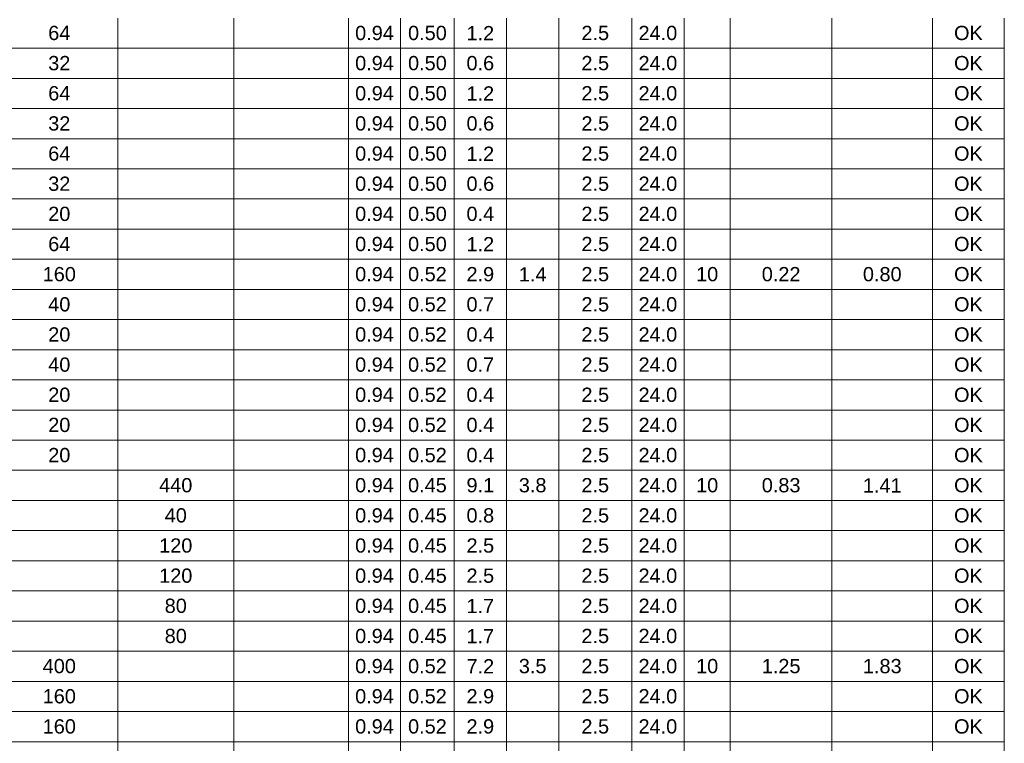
# Model space of a CAD drawing. Header units: feet. Extents: x -18 to 1038, y -110 to 48.
# Tile 124 of 199: x 798.78 to 806.39, y -62.37 to -56.79. Entities that reach past the tile are written whole.
import ezdxf

# ---------------------------------------------------------------- set-up
doc = ezdxf.new("R2010")
doc.units = ezdxf.units.FT
doc.header["$MEASUREMENT"] = 0
doc.layers.add('DI-Tabelas', color=7, linetype='Continuous', lineweight=5)
doc.styles.add('Arial', font='arial.ttf')

msp = doc.modelspace()

# ---------------------------------------------------------------- linework, layer by layer
at = {"layer": 'DI-Tabelas'}
for p, q in [((799.5417, -56.7745), (799.5417, -57.0071)), ((800.4364, -56.7745), (800.4364, -57.0071)), ((801.3215, -56.7745), (801.3215, -57.0071)), ((801.7254, -56.7745), (801.7254, -57.0071)), ((802.1386, -56.7745), (802.1386, -57.0071)), ((802.5425, -56.7745), (802.5425, -57.0071)), ((802.9463, -56.7745), (802.9463, -57.0071)), ((803.5095, -56.7745), (803.5095, -57.0071)), ((803.9134, -56.7745), (803.9134, -57.0071)), ((804.2701, -56.7745), (804.2701, -57.0071)), ((805.0556, -56.7745), (805.0556, -57.0071)), ((805.8318, -56.7745), (805.8318, -57.0071)), ((806.386, -56.7745), (806.386, -57.0071)), ((799.5417, -57.0071), (798.6378, -57.0071)), ((800.4364, -57.0071), (799.5417, -57.0071)), ((799.5417, -57.0071), (799.5417, -57.2397)), ((801.3215, -57.0071), (800.4364, -57.0071)), ((800.4364, -57.0071), (800.4364, -57.2397)), ((801.7254, -57.0071), (801.3215, -57.0071)), ((801.3215, -57.0071), (801.3215, -57.2397)), ((802.1386, -57.0071), (801.7254, -57.0071)), ((801.7254, -57.0071), (801.7254, -57.2397)), ((802.5425, -57.0071), (802.1386, -57.0071)), ((802.1386, -57.0071), (802.1386, -57.2397)), ((802.9463, -57.0071), (802.5425, -57.0071)), ((802.5425, -57.0071), (802.5425, -57.2397)), ((803.5095, -57.0071), (802.9463, -57.0071)), ((802.9463, -57.0071), (802.9463, -57.2397)), ((803.9134, -57.0071), (803.5095, -57.0071)), ((803.5095, -57.0071), (803.5095, -57.2397)), ((804.2701, -57.0071), (803.9134, -57.0071)), ((803.9134, -57.0071), (803.9134, -57.2397)), ((805.0556, -57.0071), (804.2701, -57.0071)), ((804.2701, -57.0071), (804.2701, -57.2397)), ((805.8318, -57.0071), (805.0556, -57.0071)), ((805.0556, -57.0071), (805.0556, -57.2397)), ((806.386, -57.0071), (805.8318, -57.0071)), ((805.8318, -57.0071), (805.8318, -57.2397)), ((806.386, -57.0071), (806.386, -57.2397)), ((799.5417, -57.2397), (798.6378, -57.2397)), ((800.4364, -57.2397), (799.5417, -57.2397)), ((799.5417, -57.2397), (799.5417, -57.4723)), ((801.3215, -57.2397), (800.4364, -57.2397)), ((800.4364, -57.2397), (800.4364, -57.4723)), ((801.7254, -57.2397), (801.3215, -57.2397)), ((801.3215, -57.2397), (801.3215, -57.4723)), ((802.1386, -57.2397), (801.7254, -57.2397)), ((801.7254, -57.2397), (801.7254, -57.4723)), ((802.5425, -57.2397), (802.1386, -57.2397)), ((802.1386, -57.2397), (802.1386, -57.4723)), ((802.9463, -57.2397), (802.5425, -57.2397)), ((802.5425, -57.2397), (802.5425, -57.4723)), ((803.5095, -57.2397), (802.9463, -57.2397)), ((802.9463, -57.2397), (802.9463, -57.4723)), ((803.9134, -57.2397), (803.5095, -57.2397)), ((803.5095, -57.2397), (803.5095, -57.4723)), ((804.2701, -57.2397), (803.9134, -57.2397)), ((803.9134, -57.2397), (803.9134, -57.4723)), ((805.0556, -57.2397), (804.2701, -57.2397)), ((804.2701, -57.2397), (804.2701, -57.4723)), ((805.8318, -57.2397), (805.0556, -57.2397)), ((805.0556, -57.2397), (805.0556, -57.4723)), ((806.386, -57.2397), (805.8318, -57.2397)), ((805.8318, -57.2397), (805.8318, -57.4723)), ((806.386, -57.2397), (806.386, -57.4723)), ((799.5417, -57.4723), (798.6378, -57.4723)), ((800.4364, -57.4723), (799.5417, -57.4723)), ((799.5417, -57.4723), (799.5417, -57.7049)), ((801.3215, -57.4723), (800.4364, -57.4723)), ((800.4364, -57.4723), (800.4364, -57.7049)), ((801.7254, -57.4723), (801.3215, -57.4723)), ((801.3215, -57.4723), (801.3215, -57.7049)), ((802.1386, -57.4723), (801.7254, -57.4723)), ((801.7254, -57.4723), (801.7254, -57.7049)), ((802.5425, -57.4723), (802.1386, -57.4723)), ((802.1386, -57.4723), (802.1386, -57.7049)), ((802.9463, -57.4723), (802.5425, -57.4723)), ((802.5425, -57.4723), (802.5425, -57.7049)), ((803.5095, -57.4723), (802.9463, -57.4723)), ((802.9463, -57.4723), (802.9463, -57.7049)), ((803.9134, -57.4723), (803.5095, -57.4723)), ((803.5095, -57.4723), (803.5095, -57.7049)), ((804.2701, -57.4723), (803.9134, -57.4723)), ((803.9134, -57.4723), (803.9134, -57.7049)), ((805.0556, -57.4723), (804.2701, -57.4723)), ((804.2701, -57.4723), (804.2701, -57.7049)), ((805.8318, -57.4723), (805.0556, -57.4723)), ((805.0556, -57.4723), (805.0556, -57.7049)), ((806.386, -57.4723), (805.8318, -57.4723)), ((805.8318, -57.4723), (805.8318, -57.7049)), ((806.386, -57.4723), (806.386, -57.7049)), ((799.5417, -57.7049), (798.6378, -57.7049)), ((800.4364, -57.7049), (799.5417, -57.7049)), ((799.5417, -57.7049), (799.5417, -57.9375)), ((801.3215, -57.7049), (800.4364, -57.7049)), ((800.4364, -57.7049), (800.4364, -57.9375)), ((801.7254, -57.7049), (801.3215, -57.7049)), ((801.3215, -57.7049), (801.3215, -57.9375)), ((802.1386, -57.7049), (801.7254, -57.7049)), ((801.7254, -57.7049), (801.7254, -57.9375)), ((802.5425, -57.7049), (802.1386, -57.7049)), ((802.1386, -57.7049), (802.1386, -57.9375)), ((802.9463, -57.7049), (802.5425, -57.7049)), ((802.5425, -57.7049), (802.5425, -57.9375)), ((803.5095, -57.7049), (802.9463, -57.7049)), ((802.9463, -57.7049), (802.9463, -57.9375)), ((803.9134, -57.7049), (803.5095, -57.7049)), ((803.5095, -57.7049), (803.5095, -57.9375)), ((804.2701, -57.7049), (803.9134, -57.7049)), ((803.9134, -57.7049), (803.9134, -57.9375)), ((805.0556, -57.7049), (804.2701, -57.7049)), ((804.2701, -57.7049), (804.2701, -57.9375)), ((805.8318, -57.7049), (805.0556, -57.7049)), ((805.0556, -57.7049), (805.0556, -57.9375)), ((806.386, -57.7049), (805.8318, -57.7049)), ((805.8318, -57.7049), (805.8318, -57.9375)), ((806.386, -57.7049), (806.386, -57.9375)), ((799.5417, -57.9375), (798.6378, -57.9375)), ((800.4364, -57.9375), (799.5417, -57.9375)), ((799.5417, -57.9375), (799.5417, -58.1701)), ((801.3215, -57.9375), (800.4364, -57.9375)), ((800.4364, -57.9375), (800.4364, -58.1701)), ((801.7254, -57.9375), (801.3215, -57.9375)), ((801.3215, -57.9375), (801.3215, -58.1701)), ((802.1386, -57.9375), (801.7254, -57.9375)), ((801.7254, -57.9375), (801.7254, -58.1701)), ((802.5425, -57.9375), (802.1386, -57.9375)), ((802.1386, -57.9375), (802.1386, -58.1701)), ((802.9463, -57.9375), (802.5425, -57.9375)), ((802.5425, -57.9375), (802.5425, -58.1701)), ((803.5095, -57.9375), (802.9463, -57.9375)), ((802.9463, -57.9375), (802.9463, -58.1701)), ((803.9134, -57.9375), (803.5095, -57.9375)), ((803.5095, -57.9375), (803.5095, -58.1701)), ((804.2701, -57.9375), (803.9134, -57.9375)), ((803.9134, -57.9375), (803.9134, -58.1701)), ((805.0556, -57.9375), (804.2701, -57.9375)), ((804.2701, -57.9375), (804.2701, -58.1701)), ((805.8318, -57.9375), (805.0556, -57.9375)), ((805.0556, -57.9375), (805.0556, -58.1701)), ((806.386, -57.9375), (805.8318, -57.9375)), ((805.8318, -57.9375), (805.8318, -58.1701)), ((806.386, -57.9375), (806.386, -58.1701)), ((799.5417, -58.1701), (798.6378, -58.1701)), ((800.4364, -58.1701), (799.5417, -58.1701)), ((799.5417, -58.1701), (799.5417, -58.4027)), ((801.3215, -58.1701), (800.4364, -58.1701)), ((800.4364, -58.1701), (800.4364, -58.4027)), ((801.7254, -58.1701), (801.3215, -58.1701)), ((801.3215, -58.1701), (801.3215, -58.4027)), ((802.1386, -58.1701), (801.7254, -58.1701)), ((801.7254, -58.1701), (801.7254, -58.4027)), ((802.5425, -58.1701), (802.1386, -58.1701)), ((802.1386, -58.1701), (802.1386, -58.4027)), ((802.9463, -58.1701), (802.5425, -58.1701)), ((802.5425, -58.1701), (802.5425, -58.4027)), ((803.5095, -58.1701), (802.9463, -58.1701)), ((802.9463, -58.1701), (802.9463, -58.4027)), ((803.9134, -58.1701), (803.5095, -58.1701)), ((803.5095, -58.1701), (803.5095, -58.4027)), ((804.2701, -58.1701), (803.9134, -58.1701)), ((803.9134, -58.1701), (803.9134, -58.4027)), ((805.0556, -58.1701), (804.2701, -58.1701)), ((804.2701, -58.1701), (804.2701, -58.4027)), ((805.8318, -58.1701), (805.0556, -58.1701)), ((805.0556, -58.1701), (805.0556, -58.4027)), ((806.386, -58.1701), (805.8318, -58.1701)), ((805.8318, -58.1701), (805.8318, -58.4027)), ((806.386, -58.1701), (806.386, -58.4027)), ((799.5417, -58.4027), (798.6378, -58.4027)), ((800.4364, -58.4027), (799.5417, -58.4027)), ((799.5417, -58.4027), (799.5417, -58.6353)), ((801.3215, -58.4027), (800.4364, -58.4027)), ((800.4364, -58.4027), (800.4364, -58.6353)), ((801.7254, -58.4027), (801.3215, -58.4027)), ((801.3215, -58.4027), (801.3215, -58.6353)), ((802.1386, -58.4027), (801.7254, -58.4027)), ((801.7254, -58.4027), (801.7254, -58.6353)), ((802.5425, -58.4027), (802.1386, -58.4027)), ((802.1386, -58.4027), (802.1386, -58.6353)), ((802.9463, -58.4027), (802.5425, -58.4027)), ((802.5425, -58.4027), (802.5425, -58.6353)), ((803.5095, -58.4027), (802.9463, -58.4027)), ((802.9463, -58.4027), (802.9463, -58.6353)), ((803.9134, -58.4027), (803.5095, -58.4027)), ((803.5095, -58.4027), (803.5095, -58.6353)), ((804.2701, -58.4027), (803.9134, -58.4027)), ((803.9134, -58.4027), (803.9134, -58.6353)), ((805.0556, -58.4027), (804.2701, -58.4027)), ((804.2701, -58.4027), (804.2701, -58.6353)), ((805.8318, -58.4027), (805.0556, -58.4027)), ((805.0556, -58.4027), (805.0556, -58.6353)), ((806.386, -58.4027), (805.8318, -58.4027)), ((805.8318, -58.4027), (805.8318, -58.6353)), ((806.386, -58.4027), (806.386, -58.6353)), ((799.5417, -58.6353), (798.6378, -58.6353)), ((800.4364, -58.6353), (799.5417, -58.6353)), ((799.5417, -58.6353), (799.5417, -58.8679)), ((801.3215, -58.6353), (800.4364, -58.6353)), ((800.4364, -58.6353), (800.4364, -58.8679)), ((801.7254, -58.6353), (801.3215, -58.6353)), ((801.3215, -58.6353), (801.3215, -58.8679)), ((802.1386, -58.6353), (801.7254, -58.6353)), ((801.7254, -58.6353), (801.7254, -58.8679)), ((802.5425, -58.6353), (802.1386, -58.6353)), ((802.1386, -58.6353), (802.1386, -58.8679)), ((802.9463, -58.6353), (802.5425, -58.6353)), ((802.5425, -58.6353), (802.5425, -58.8679)), ((803.5095, -58.6353), (802.9463, -58.6353)), ((802.9463, -58.6353), (802.9463, -58.8679)), ((803.9134, -58.6353), (803.5095, -58.6353)), ((803.5095, -58.6353), (803.5095, -58.8679)), ((804.2701, -58.6353), (803.9134, -58.6353)), ((803.9134, -58.6353), (803.9134, -58.8679)), ((805.0556, -58.6353), (804.2701, -58.6353)), ((804.2701, -58.6353), (804.2701, -58.8679)), ((805.8318, -58.6353), (805.0556, -58.6353)), ((805.0556, -58.6353), (805.0556, -58.8679)), ((806.386, -58.6353), (805.8318, -58.6353)), ((805.8318, -58.6353), (805.8318, -58.8679)), ((806.386, -58.6353), (806.386, -58.8679)), ((799.5417, -58.8679), (798.6378, -58.8679)), ((800.4364, -58.8679), (799.5417, -58.8679)), ((799.5417, -58.8679), (799.5417, -59.1005)), ((801.3215, -58.8679), (800.4364, -58.8679)), ((800.4364, -58.8679), (800.4364, -59.1005)), ((801.7254, -58.8679), (801.3215, -58.8679)), ((801.3215, -58.8679), (801.3215, -59.1005)), ((802.1386, -58.8679), (801.7254, -58.8679)), ((801.7254, -58.8679), (801.7254, -59.1005)), ((802.5425, -58.8679), (802.1386, -58.8679)), ((802.1386, -58.8679), (802.1386, -59.1005)), ((802.9463, -58.8679), (802.5425, -58.8679)), ((802.5425, -58.8679), (802.5425, -59.1005)), ((803.5095, -58.8679), (802.9463, -58.8679)), ((802.9463, -58.8679), (802.9463, -59.1005)), ((803.9134, -58.8679), (803.5095, -58.8679)), ((803.5095, -58.8679), (803.5095, -59.1005)), ((804.2701, -58.8679), (803.9134, -58.8679)), ((803.9134, -58.8679), (803.9134, -59.1005)), ((805.0556, -58.8679), (804.2701, -58.8679)), ((804.2701, -58.8679), (804.2701, -59.1005)), ((805.8318, -58.8679), (805.0556, -58.8679)), ((805.0556, -58.8679), (805.0556, -59.1005)), ((806.386, -58.8679), (805.8318, -58.8679)), ((805.8318, -58.8679), (805.8318, -59.1005)), ((806.386, -58.8679), (806.386, -59.1005)), ((799.5417, -59.1005), (798.6378, -59.1005)), ((800.4364, -59.1005), (799.5417, -59.1005)), ((799.5417, -59.1005), (799.5417, -59.3331)), ((801.3215, -59.1005), (800.4364, -59.1005)), ((800.4364, -59.1005), (800.4364, -59.3331)), ((801.7254, -59.1005), (801.3215, -59.1005)), ((801.3215, -59.1005), (801.3215, -59.3331)), ((802.1386, -59.1005), (801.7254, -59.1005)), ((801.7254, -59.1005), (801.7254, -59.3331)), ((802.5425, -59.1005), (802.1386, -59.1005)), ((802.1386, -59.1005), (802.1386, -59.3331)), ((802.9463, -59.1005), (802.5425, -59.1005)), ((802.5425, -59.1005), (802.5425, -59.3331)), ((803.5095, -59.1005), (802.9463, -59.1005)), ((802.9463, -59.1005), (802.9463, -59.3331)), ((803.9134, -59.1005), (803.5095, -59.1005)), ((803.5095, -59.1005), (803.5095, -59.3331)), ((804.2701, -59.1005), (803.9134, -59.1005)), ((803.9134, -59.1005), (803.9134, -59.3331)), ((805.0556, -59.1005), (804.2701, -59.1005)), ((804.2701, -59.1005), (804.2701, -59.3331)), ((805.8318, -59.1005), (805.0556, -59.1005)), ((805.0556, -59.1005), (805.0556, -59.3331)), ((806.386, -59.1005), (805.8318, -59.1005)), ((805.8318, -59.1005), (805.8318, -59.3331)), ((806.386, -59.1005), (806.386, -59.3331)), ((799.5417, -59.3331), (798.6378, -59.3331)), ((800.4364, -59.3331), (799.5417, -59.3331)), ((799.5417, -59.3331), (799.5417, -59.5657)), ((801.3215, -59.3331), (800.4364, -59.3331)), ((800.4364, -59.3331), (800.4364, -59.5657)), ((801.7254, -59.3331), (801.3215, -59.3331)), ((801.3215, -59.3331), (801.3215, -59.5657)), ((802.1386, -59.3331), (801.7254, -59.3331)), ((801.7254, -59.3331), (801.7254, -59.5657)), ((802.5425, -59.3331), (802.1386, -59.3331)), ((802.1386, -59.3331), (802.1386, -59.5657)), ((802.9463, -59.3331), (802.5425, -59.3331)), ((802.5425, -59.3331), (802.5425, -59.5657)), ((803.5095, -59.3331), (802.9463, -59.3331)), ((802.9463, -59.3331), (802.9463, -59.5657)), ((803.9134, -59.3331), (803.5095, -59.3331)), ((803.5095, -59.3331), (803.5095, -59.5657)), ((804.2701, -59.3331), (803.9134, -59.3331)), ((803.9134, -59.3331), (803.9134, -59.5657)), ((805.0556, -59.3331), (804.2701, -59.3331)), ((804.2701, -59.3331), (804.2701, -59.5657)), ((805.8318, -59.3331), (805.0556, -59.3331)), ((805.0556, -59.3331), (805.0556, -59.5657)), ((806.386, -59.3331), (805.8318, -59.3331)), ((805.8318, -59.3331), (805.8318, -59.5657)), ((806.386, -59.3331), (806.386, -59.5657)), ((799.5417, -59.5657), (798.6378, -59.5657)), ((800.4364, -59.5657), (799.5417, -59.5657)), ((799.5417, -59.5657), (799.5417, -59.7983)), ((801.3215, -59.5657), (800.4364, -59.5657)), ((800.4364, -59.5657), (800.4364, -59.7983)), ((801.7254, -59.5657), (801.3215, -59.5657)), ((801.3215, -59.5657), (801.3215, -59.7983)), ((802.1386, -59.5657), (801.7254, -59.5657)), ((801.7254, -59.5657), (801.7254, -59.7983)), ((802.5425, -59.5657), (802.1386, -59.5657)), ((802.1386, -59.5657), (802.1386, -59.7983)), ((802.9463, -59.5657), (802.5425, -59.5657)), ((802.5425, -59.5657), (802.5425, -59.7983)), ((803.5095, -59.5657), (802.9463, -59.5657)), ((802.9463, -59.5657), (802.9463, -59.7983)), ((803.9134, -59.5657), (803.5095, -59.5657)), ((803.5095, -59.5657), (803.5095, -59.7983)), ((804.2701, -59.5657), (803.9134, -59.5657)), ((803.9134, -59.5657), (803.9134, -59.7983)), ((805.0556, -59.5657), (804.2701, -59.5657)), ((804.2701, -59.5657), (804.2701, -59.7983)), ((805.8318, -59.5657), (805.0556, -59.5657)), ((805.0556, -59.5657), (805.0556, -59.7983)), ((806.386, -59.5657), (805.8318, -59.5657)), ((805.8318, -59.5657), (805.8318, -59.7983)), ((806.386, -59.5657), (806.386, -59.7983)), ((799.5417, -59.7983), (798.6378, -59.7983)), ((800.4364, -59.7983), (799.5417, -59.7983)), ((799.5417, -59.7983), (799.5417, -60.0309)), ((801.3215, -59.7983), (800.4364, -59.7983)), ((800.4364, -59.7983), (800.4364, -60.0309)), ((801.7254, -59.7983), (801.3215, -59.7983)), ((801.3215, -59.7983), (801.3215, -60.0309)), ((802.1386, -59.7983), (801.7254, -59.7983)), ((801.7254, -59.7983), (801.7254, -60.0309)), ((802.5425, -59.7983), (802.1386, -59.7983)), ((802.1386, -59.7983), (802.1386, -60.0309)), ((802.9463, -59.7983), (802.5425, -59.7983)), ((802.5425, -59.7983), (802.5425, -60.0309)), ((803.5095, -59.7983), (802.9463, -59.7983)), ((802.9463, -59.7983), (802.9463, -60.0309)), ((803.9134, -59.7983), (803.5095, -59.7983)), ((803.5095, -59.7983), (803.5095, -60.0309)), ((804.2701, -59.7983), (803.9134, -59.7983)), ((803.9134, -59.7983), (803.9134, -60.0309)), ((805.0556, -59.7983), (804.2701, -59.7983)), ((804.2701, -59.7983), (804.2701, -60.0309)), ((805.8318, -59.7983), (805.0556, -59.7983)), ((805.0556, -59.7983), (805.0556, -60.0309)), ((806.386, -59.7983), (805.8318, -59.7983)), ((805.8318, -59.7983), (805.8318, -60.0309)), ((806.386, -59.7983), (806.386, -60.0309)), ((799.5417, -60.0309), (798.6378, -60.0309)), ((800.4364, -60.0309), (799.5417, -60.0309)), ((799.5417, -60.0309), (799.5417, -60.2635)), ((801.3215, -60.0309), (800.4364, -60.0309)), ((800.4364, -60.0309), (800.4364, -60.2635)), ((801.7254, -60.0309), (801.3215, -60.0309)), ((801.3215, -60.0309), (801.3215, -60.2635)), ((802.1386, -60.0309), (801.7254, -60.0309)), ((801.7254, -60.0309), (801.7254, -60.2635)), ((802.5425, -60.0309), (802.1386, -60.0309)), ((802.1386, -60.0309), (802.1386, -60.2635)), ((802.9463, -60.0309), (802.5425, -60.0309)), ((802.5425, -60.0309), (802.5425, -60.2635)), ((803.5095, -60.0309), (802.9463, -60.0309)), ((802.9463, -60.0309), (802.9463, -60.2635)), ((803.9134, -60.0309), (803.5095, -60.0309)), ((803.5095, -60.0309), (803.5095, -60.2635)), ((804.2701, -60.0309), (803.9134, -60.0309)), ((803.9134, -60.0309), (803.9134, -60.2635)), ((805.0556, -60.0309), (804.2701, -60.0309)), ((804.2701, -60.0309), (804.2701, -60.2635)), ((805.8318, -60.0309), (805.0556, -60.0309)), ((805.0556, -60.0309), (805.0556, -60.2635)), ((806.386, -60.0309), (805.8318, -60.0309)), ((805.8318, -60.0309), (805.8318, -60.2635)), ((806.386, -60.0309), (806.386, -60.2635)), ((799.5417, -60.2635), (798.6378, -60.2635)), ((800.4364, -60.2635), (799.5417, -60.2635)), ((799.5417, -60.2635), (799.5417, -60.4961)), ((801.3215, -60.2635), (800.4364, -60.2635)), ((800.4364, -60.2635), (800.4364, -60.4961)), ((801.7254, -60.2635), (801.3215, -60.2635)), ((801.3215, -60.2635), (801.3215, -60.4961)), ((802.1386, -60.2635), (801.7254, -60.2635)), ((801.7254, -60.2635), (801.7254, -60.4961)), ((802.5425, -60.2635), (802.1386, -60.2635)), ((802.1386, -60.2635), (802.1386, -60.4961)), ((802.9463, -60.2635), (802.5425, -60.2635)), ((802.5425, -60.2635), (802.5425, -60.4961)), ((803.5095, -60.2635), (802.9463, -60.2635)), ((802.9463, -60.2635), (802.9463, -60.4961)), ((803.9134, -60.2635), (803.5095, -60.2635)), ((803.5095, -60.2635), (803.5095, -60.4961)), ((804.2701, -60.2635), (803.9134, -60.2635)), ((803.9134, -60.2635), (803.9134, -60.4961)), ((805.0556, -60.2635), (804.2701, -60.2635)), ((804.2701, -60.2635), (804.2701, -60.4961)), ((805.8318, -60.2635), (805.0556, -60.2635)), ((805.0556, -60.2635), (805.0556, -60.4961)), ((806.386, -60.2635), (805.8318, -60.2635)), ((805.8318, -60.2635), (805.8318, -60.4961)), ((806.386, -60.2635), (806.386, -60.4961)), ((799.5417, -60.4961), (798.6378, -60.4961)), ((800.4364, -60.4961), (799.5417, -60.4961)), ((799.5417, -60.4961), (799.5417, -60.7287)), ((801.3215, -60.4961), (800.4364, -60.4961)), ((800.4364, -60.4961), (800.4364, -60.7287)), ((801.7254, -60.4961), (801.3215, -60.4961)), ((801.3215, -60.4961), (801.3215, -60.7287)), ((802.1386, -60.4961), (801.7254, -60.4961)), ((801.7254, -60.4961), (801.7254, -60.7287)), ((802.5425, -60.4961), (802.1386, -60.4961)), ((802.1386, -60.4961), (802.1386, -60.7287)), ((802.9463, -60.4961), (802.5425, -60.4961)), ((802.5425, -60.4961), (802.5425, -60.7287)), ((803.5095, -60.4961), (802.9463, -60.4961)), ((802.9463, -60.4961), (802.9463, -60.7287)), ((803.9134, -60.4961), (803.5095, -60.4961)), ((803.5095, -60.4961), (803.5095, -60.7287)), ((804.2701, -60.4961), (803.9134, -60.4961)), ((803.9134, -60.4961), (803.9134, -60.7287)), ((805.0556, -60.4961), (804.2701, -60.4961)), ((804.2701, -60.4961), (804.2701, -60.7287)), ((805.8318, -60.4961), (805.0556, -60.4961)), ((805.0556, -60.4961), (805.0556, -60.7287)), ((806.386, -60.4961), (805.8318, -60.4961)), ((805.8318, -60.4961), (805.8318, -60.7287)), ((806.386, -60.4961), (806.386, -60.7287)), ((799.5417, -60.7287), (798.6378, -60.7287)), ((800.4364, -60.7287), (799.5417, -60.7287)), ((799.5417, -60.7287), (799.5417, -60.9613)), ((801.3215, -60.7287), (800.4364, -60.7287)), ((800.4364, -60.7287), (800.4364, -60.9613)), ((801.7254, -60.7287), (801.3215, -60.7287)), ((801.3215, -60.7287), (801.3215, -60.9613)), ((802.1386, -60.7287), (801.7254, -60.7287)), ((801.7254, -60.7287), (801.7254, -60.9613)), ((802.5425, -60.7287), (802.1386, -60.7287)), ((802.1386, -60.7287), (802.1386, -60.9613)), ((802.9463, -60.7287), (802.5425, -60.7287)), ((802.5425, -60.7287), (802.5425, -60.9613)), ((803.5095, -60.7287), (802.9463, -60.7287)), ((802.9463, -60.7287), (802.9463, -60.9613)), ((803.9134, -60.7287), (803.5095, -60.7287)), ((803.5095, -60.7287), (803.5095, -60.9613)), ((804.2701, -60.7287), (803.9134, -60.7287)), ((803.9134, -60.7287), (803.9134, -60.9613)), ((805.0556, -60.7287), (804.2701, -60.7287)), ((804.2701, -60.7287), (804.2701, -60.9613)), ((805.8318, -60.7287), (805.0556, -60.7287)), ((805.0556, -60.7287), (805.0556, -60.9613)), ((806.386, -60.7287), (805.8318, -60.7287)), ((805.8318, -60.7287), (805.8318, -60.9613)), ((806.386, -60.7287), (806.386, -60.9613)), ((799.5417, -60.9613), (798.6378, -60.9613)), ((800.4364, -60.9613), (799.5417, -60.9613)), ((799.5417, -60.9613), (799.5417, -61.1939)), ((801.3215, -60.9613), (800.4364, -60.9613)), ((800.4364, -60.9613), (800.4364, -61.1939)), ((801.7254, -60.9613), (801.3215, -60.9613)), ((801.3215, -60.9613), (801.3215, -61.1939)), ((802.1386, -60.9613), (801.7254, -60.9613)), ((801.7254, -60.9613), (801.7254, -61.1939)), ((802.5425, -60.9613), (802.1386, -60.9613)), ((802.1386, -60.9613), (802.1386, -61.1939)), ((802.9463, -60.9613), (802.5425, -60.9613)), ((802.5425, -60.9613), (802.5425, -61.1939)), ((803.5095, -60.9613), (802.9463, -60.9613)), ((802.9463, -60.9613), (802.9463, -61.1939)), ((803.9134, -60.9613), (803.5095, -60.9613)), ((803.5095, -60.9613), (803.5095, -61.1939)), ((804.2701, -60.9613), (803.9134, -60.9613)), ((803.9134, -60.9613), (803.9134, -61.1939)), ((805.0556, -60.9613), (804.2701, -60.9613)), ((804.2701, -60.9613), (804.2701, -61.1939)), ((805.8318, -60.9613), (805.0556, -60.9613)), ((805.0556, -60.9613), (805.0556, -61.1939)), ((806.386, -60.9613), (805.8318, -60.9613)), ((805.8318, -60.9613), (805.8318, -61.1939)), ((806.386, -60.9613), (806.386, -61.1939)), ((799.5417, -61.1939), (798.6378, -61.1939)), ((800.4364, -61.1939), (799.5417, -61.1939)), ((799.5417, -61.1939), (799.5417, -61.4265)), ((801.3215, -61.1939), (800.4364, -61.1939)), ((800.4364, -61.1939), (800.4364, -61.4265)), ((801.7254, -61.1939), (801.3215, -61.1939)), ((801.3215, -61.1939), (801.3215, -61.4265)), ((802.1386, -61.1939), (801.7254, -61.1939)), ((801.7254, -61.1939), (801.7254, -61.4265)), ((802.5425, -61.1939), (802.1386, -61.1939)), ((802.1386, -61.1939), (802.1386, -61.4265)), ((802.9463, -61.1939), (802.5425, -61.1939)), ((802.5425, -61.1939), (802.5425, -61.4265)), ((803.5095, -61.1939), (802.9463, -61.1939)), ((802.9463, -61.1939), (802.9463, -61.4265)), ((803.9134, -61.1939), (803.5095, -61.1939)), ((803.5095, -61.1939), (803.5095, -61.4265)), ((804.2701, -61.1939), (803.9134, -61.1939)), ((803.9134, -61.1939), (803.9134, -61.4265)), ((805.0556, -61.1939), (804.2701, -61.1939)), ((804.2701, -61.1939), (804.2701, -61.4265)), ((805.8318, -61.1939), (805.0556, -61.1939)), ((805.0556, -61.1939), (805.0556, -61.4265)), ((806.386, -61.1939), (805.8318, -61.1939)), ((805.8318, -61.1939), (805.8318, -61.4265)), ((806.386, -61.1939), (806.386, -61.4265)), ((799.5417, -61.4265), (798.6378, -61.4265)), ((800.4364, -61.4265), (799.5417, -61.4265)), ((799.5417, -61.4265), (799.5417, -61.6591)), ((801.3215, -61.4265), (800.4364, -61.4265)), ((800.4364, -61.4265), (800.4364, -61.6591)), ((801.7254, -61.4265), (801.3215, -61.4265)), ((801.3215, -61.4265), (801.3215, -61.6591)), ((802.1386, -61.4265), (801.7254, -61.4265)), ((801.7254, -61.4265), (801.7254, -61.6591)), ((802.5425, -61.4265), (802.1386, -61.4265)), ((802.1386, -61.4265), (802.1386, -61.6591)), ((802.9463, -61.4265), (802.5425, -61.4265)), ((802.5425, -61.4265), (802.5425, -61.6591)), ((803.5095, -61.4265), (802.9463, -61.4265)), ((802.9463, -61.4265), (802.9463, -61.6591)), ((803.9134, -61.4265), (803.5095, -61.4265)), ((803.5095, -61.4265), (803.5095, -61.6591)), ((804.2701, -61.4265), (803.9134, -61.4265)), ((803.9134, -61.4265), (803.9134, -61.6591)), ((805.0556, -61.4265), (804.2701, -61.4265)), ((804.2701, -61.4265), (804.2701, -61.6591)), ((805.8318, -61.4265), (805.0556, -61.4265)), ((805.0556, -61.4265), (805.0556, -61.6591)), ((806.386, -61.4265), (805.8318, -61.4265)), ((805.8318, -61.4265), (805.8318, -61.6591)), ((806.386, -61.4265), (806.386, -61.6591)), ((799.5417, -61.6591), (798.6378, -61.6591)), ((800.4364, -61.6591), (799.5417, -61.6591)), ((799.5417, -61.6591), (799.5417, -61.8917)), ((801.3215, -61.6591), (800.4364, -61.6591)), ((800.4364, -61.6591), (800.4364, -61.8917)), ((801.7254, -61.6591), (801.3215, -61.6591)), ((801.3215, -61.6591), (801.3215, -61.8917)), ((802.1386, -61.6591), (801.7254, -61.6591)), ((801.7254, -61.6591), (801.7254, -61.8917)), ((802.5425, -61.6591), (802.1386, -61.6591)), ((802.1386, -61.6591), (802.1386, -61.8917)), ((802.9463, -61.6591), (802.5425, -61.6591)), ((802.5425, -61.6591), (802.5425, -61.8917)), ((803.5095, -61.6591), (802.9463, -61.6591)), ((802.9463, -61.6591), (802.9463, -61.8917)), ((803.9134, -61.6591), (803.5095, -61.6591)), ((803.5095, -61.6591), (803.5095, -61.8917)), ((804.2701, -61.6591), (803.9134, -61.6591)), ((803.9134, -61.6591), (803.9134, -61.8917)), ((805.0556, -61.6591), (804.2701, -61.6591)), ((804.2701, -61.6591), (804.2701, -61.8917)), ((805.8318, -61.6591), (805.0556, -61.6591)), ((805.0556, -61.6591), (805.0556, -61.8917)), ((806.386, -61.6591), (805.8318, -61.6591)), ((805.8318, -61.6591), (805.8318, -61.8917)), ((806.386, -61.6591), (806.386, -61.8917)), ((799.5417, -61.8917), (798.6378, -61.8917)), ((800.4364, -61.8917), (799.5417, -61.8917)), ((799.5417, -61.8917), (799.5417, -62.1243)), ((801.3215, -61.8917), (800.4364, -61.8917)), ((800.4364, -61.8917), (800.4364, -62.1243)), ((801.7254, -61.8917), (801.3215, -61.8917)), ((801.3215, -61.8917), (801.3215, -62.1243)), ((802.1386, -61.8917), (801.7254, -61.8917)), ((801.7254, -61.8917), (801.7254, -62.1243)), ((802.5425, -61.8917), (802.1386, -61.8917)), ((802.1386, -61.8917), (802.1386, -62.1243)), ((802.9463, -61.8917), (802.5425, -61.8917)), ((802.5425, -61.8917), (802.5425, -62.1243)), ((803.5095, -61.8917), (802.9463, -61.8917)), ((802.9463, -61.8917), (802.9463, -62.1243)), ((803.9134, -61.8917), (803.5095, -61.8917)), ((803.5095, -61.8917), (803.5095, -62.1243)), ((804.2701, -61.8917), (803.9134, -61.8917)), ((803.9134, -61.8917), (803.9134, -62.1243)), ((805.0556, -61.8917), (804.2701, -61.8917)), ((804.2701, -61.8917), (804.2701, -62.1243)), ((805.8318, -61.8917), (805.0556, -61.8917)), ((805.0556, -61.8917), (805.0556, -62.1243)), ((806.386, -61.8917), (805.8318, -61.8917)), ((805.8318, -61.8917), (805.8318, -62.1243)), ((806.386, -61.8917), (806.386, -62.1243)), ((799.5417, -62.1243), (798.6378, -62.1243)), ((800.4364, -62.1243), (799.5417, -62.1243)), ((799.5417, -62.1243), (799.5417, -62.3569)), ((801.3215, -62.1243), (800.4364, -62.1243)), ((800.4364, -62.1243), (800.4364, -62.3569)), ((801.7254, -62.1243), (801.3215, -62.1243)), ((801.3215, -62.1243), (801.3215, -62.3569)), ((802.1386, -62.1243), (801.7254, -62.1243)), ((801.7254, -62.1243), (801.7254, -62.3569)), ((802.5425, -62.1243), (802.1386, -62.1243)), ((802.1386, -62.1243), (802.1386, -62.3569)), ((802.9463, -62.1243), (802.5425, -62.1243)), ((802.5425, -62.1243), (802.5425, -62.3569)), ((803.5095, -62.1243), (802.9463, -62.1243)), ((802.9463, -62.1243), (802.9463, -62.3569)), ((803.9134, -62.1243), (803.5095, -62.1243)), ((803.5095, -62.1243), (803.5095, -62.3569)), ((804.2701, -62.1243), (803.9134, -62.1243)), ((803.9134, -62.1243), (803.9134, -62.3569)), ((805.0556, -62.1243), (804.2701, -62.1243)), ((804.2701, -62.1243), (804.2701, -62.3569)), ((805.8318, -62.1243), (805.0556, -62.1243)), ((805.0556, -62.1243), (805.0556, -62.3569)), ((806.386, -62.1243), (805.8318, -62.1243)), ((805.8318, -62.1243), (805.8318, -62.3569)), ((806.386, -62.1243), (806.386, -62.3569)), ((799.5417, -62.3569), (798.6378, -62.3569)), ((800.4364, -62.3569), (799.5417, -62.3569)), ((799.5417, -62.3569), (799.5417, -62.5895)), ((801.3215, -62.3569), (800.4364, -62.3569)), ((800.4364, -62.3569), (800.4364, -62.5895)), ((801.7254, -62.3569), (801.3215, -62.3569)), ((801.3215, -62.3569), (801.3215, -62.5895)), ((802.1386, -62.3569), (801.7254, -62.3569)), ((801.7254, -62.3569), (801.7254, -62.5895)), ((802.5425, -62.3569), (802.1386, -62.3569)), ((802.1386, -62.3569), (802.1386, -62.5895)), ((802.9463, -62.3569), (802.5425, -62.3569)), ((802.5425, -62.3569), (802.5425, -62.5895)), ((803.5095, -62.3569), (802.9463, -62.3569)), ((802.9463, -62.3569), (802.9463, -62.5895)), ((803.9134, -62.3569), (803.5095, -62.3569)), ((803.5095, -62.3569), (803.5095, -62.5895)), ((804.2701, -62.3569), (803.9134, -62.3569)), ((803.9134, -62.3569), (803.9134, -62.5895)), ((805.0556, -62.3569), (804.2701, -62.3569)), ((804.2701, -62.3569), (804.2701, -62.5895)), ((805.8318, -62.3569), (805.0556, -62.3569)), ((805.0556, -62.3569), (805.0556, -62.5895)), ((806.386, -62.3569), (805.8318, -62.3569)), ((805.8318, -62.3569), (805.8318, -62.5895)), ((806.386, -62.3569), (806.386, -62.5895))]:
    msp.add_line(p, q, dxfattribs=at)

# ---------------------------------------------------------------- texts
at = {"layer": 'DI-Tabelas', "char_height": 0.11, "attachment_point": 8, "line_spacing_factor": 0.6, "style": 'Arial'}
for s, insert, width in [('64', (799.0898, -56.9458), 0.341738), ('0.94', (801.5235, -56.9458), 0.597957), ('0.50', (801.932, -56.9458), 0.597957), ('1.2', (802.3405, -56.9458), 0.427088), ('2.5', (803.2279, -56.9458), 0.427088), ('24.0', (803.7114, -56.9458), 0.597957), ('OK', (806.1089, -56.9458), 0.444192), ('32', (799.0898, -57.1784), 0.341738), ('0.94', (801.5235, -57.1784), 0.597957), ('0.50', (801.932, -57.1784), 0.597957), ('0.6', (802.3405, -57.1784), 0.427088), ('2.5', (803.2279, -57.1784), 0.427088), ('24.0', (803.7114, -57.1784), 0.597957), ('OK', (806.1089, -57.1784), 0.444192), ('64', (799.0898, -57.411), 0.341738), ('0.94', (801.5235, -57.411), 0.597957), ('0.50', (801.932, -57.411), 0.597957), ('1.2', (802.3405, -57.411), 0.427088), ('2.5', (803.2279, -57.411), 0.427088), ('24.0', (803.7114, -57.411), 0.597957), ('OK', (806.1089, -57.411), 0.444192), ('32', (799.0898, -57.6436), 0.341738), ('0.94', (801.5235, -57.6436), 0.597957), ('0.50', (801.932, -57.6436), 0.597957), ('0.6', (802.3405, -57.6436), 0.427088), ('2.5', (803.2279, -57.6436), 0.427088), ('24.0', (803.7114, -57.6436), 0.597957), ('OK', (806.1089, -57.6436), 0.444192), ('64', (799.0898, -57.8762), 0.341738), ('0.94', (801.5235, -57.8762), 0.597957), ('0.50', (801.932, -57.8762), 0.597957), ('1.2', (802.3405, -57.8762), 0.427088), ('2.5', (803.2279, -57.8762), 0.427088), ('24.0', (803.7114, -57.8762), 0.597957), ('OK', (806.1089, -57.8762), 0.444192), ('32', (799.0898, -58.1088), 0.341738), ('0.94', (801.5235, -58.1088), 0.597957), ('0.50', (801.932, -58.1088), 0.597957), ('0.6', (802.3405, -58.1088), 0.427088), ('2.5', (803.2279, -58.1088), 0.427088), ('24.0', (803.7114, -58.1088), 0.597957), ('OK', (806.1089, -58.1088), 0.444192), ('20', (799.0898, -58.3414), 0.341738), ('0.94', (801.5235, -58.3414), 0.597957), ('0.50', (801.932, -58.3414), 0.597957), ('0.4', (802.3405, -58.3414), 0.427088), ('2.5', (803.2279, -58.3414), 0.427088), ('24.0', (803.7114, -58.3414), 0.597957), ('OK', (806.1089, -58.3414), 0.444192), ('64', (799.0898, -58.574), 0.341738), ('0.94', (801.5235, -58.574), 0.597957), ('0.50', (801.932, -58.574), 0.597957), ('1.2', (802.3405, -58.574), 0.427088), ('2.5', (803.2279, -58.574), 0.427088), ('24.0', (803.7114, -58.574), 0.597957), ('OK', (806.1089, -58.574), 0.444192), ('160', (799.0898, -58.8066), 0.512607), ('0.94', (801.5235, -58.8066), 0.597957), ('0.52', (801.932, -58.8066), 0.597957), ('2.9', (802.3405, -58.8066), 0.427088), ('1.4', (802.7444, -58.8066), 0.427088), ('2.5', (803.2279, -58.8066), 0.427088), ('24.0', (803.7114, -58.8066), 0.597957), ('10', (804.0917, -58.8066), 0.341738), ('0.22', (804.6629, -58.8066), 0.597957), ('0.80', (805.4437, -58.8066), 0.597957), ('OK', (806.1089, -58.8066), 0.444192), ('40', (799.0898, -59.0392), 0.341738), ('0.94', (801.5235, -59.0392), 0.597957), ('0.52', (801.932, -59.0392), 0.597957), ('0.7', (802.3405, -59.0392), 0.427088), ('2.5', (803.2279, -59.0392), 0.427088), ('24.0', (803.7114, -59.0392), 0.597957), ('OK', (806.1089, -59.0392), 0.444192), ('20', (799.0898, -59.2718), 0.341738), ('0.94', (801.5235, -59.2718), 0.597957), ('0.52', (801.932, -59.2718), 0.597957), ('0.4', (802.3405, -59.2718), 0.427088), ('2.5', (803.2279, -59.2718), 0.427088), ('24.0', (803.7114, -59.2718), 0.597957), ('OK', (806.1089, -59.2718), 0.444192), ('40', (799.0898, -59.5044), 0.341738), ('0.94', (801.5235, -59.5044), 0.597957), ('0.52', (801.932, -59.5044), 0.597957), ('0.7', (802.3405, -59.5044), 0.427088), ('2.5', (803.2279, -59.5044), 0.427088), ('24.0', (803.7114, -59.5044), 0.597957), ('OK', (806.1089, -59.5044), 0.444192), ('20', (799.0898, -59.737), 0.341738), ('0.94', (801.5235, -59.737), 0.597957), ('0.52', (801.932, -59.737), 0.597957), ('0.4', (802.3405, -59.737), 0.427088), ('2.5', (803.2279, -59.737), 0.427088), ('24.0', (803.7114, -59.737), 0.597957), ('OK', (806.1089, -59.737), 0.444192), ('20', (799.0898, -59.9696), 0.341738), ('0.94', (801.5235, -59.9696), 0.597957), ('0.52', (801.932, -59.9696), 0.597957), ('0.4', (802.3405, -59.9696), 0.427088), ('2.5', (803.2279, -59.9696), 0.427088), ('24.0', (803.7114, -59.9696), 0.597957), ('OK', (806.1089, -59.9696), 0.444192), ('20', (799.0898, -60.2022), 0.341738), ('0.94', (801.5235, -60.2022), 0.597957), ('0.52', (801.932, -60.2022), 0.597957), ('0.4', (802.3405, -60.2022), 0.427088), ('2.5', (803.2279, -60.2022), 0.427088), ('24.0', (803.7114, -60.2022), 0.597957), ('OK', (806.1089, -60.2022), 0.444192), ('440', (799.9891, -60.4348), 0.512607), ('0.94', (801.5235, -60.4348), 0.597957), ('0.45', (801.932, -60.4348), 0.597957), ('9.1', (802.3405, -60.4348), 0.427088), ('3.8', (802.7444, -60.4348), 0.427088), ('2.5', (803.2279, -60.4348), 0.427088), ('24.0', (803.7114, -60.4348), 0.597957), ('10', (804.0917, -60.4348), 0.341738), ('0.83', (804.6629, -60.4348), 0.597957), ('1.41', (805.4437, -60.4348), 0.597957), ('OK', (806.1089, -60.4348), 0.444192), ('40', (799.9891, -60.6674), 0.341738), ('0.94', (801.5235, -60.6674), 0.597957), ('0.45', (801.932, -60.6674), 0.597957), ('0.8', (802.3405, -60.6674), 0.427088), ('2.5', (803.2279, -60.6674), 0.427088), ('24.0', (803.7114, -60.6674), 0.597957), ('OK', (806.1089, -60.6674), 0.444192), ('120', (799.9891, -60.9), 0.512607), ('0.94', (801.5235, -60.9), 0.597957), ('0.45', (801.932, -60.9), 0.597957), ('2.5', (802.3405, -60.9), 0.427088), ('2.5', (803.2279, -60.9), 0.427088), ('24.0', (803.7114, -60.9), 0.597957), ('OK', (806.1089, -60.9), 0.444192), ('120', (799.9891, -61.1326), 0.512607), ('0.94', (801.5235, -61.1326), 0.597957), ('0.45', (801.932, -61.1326), 0.597957), ('2.5', (802.3405, -61.1326), 0.427088), ('2.5', (803.2279, -61.1326), 0.427088), ('24.0', (803.7114, -61.1326), 0.597957), ('OK', (806.1089, -61.1326), 0.444192), ('80', (799.9891, -61.3652), 0.341738), ('0.94', (801.5235, -61.3652), 0.597957), ('0.45', (801.932, -61.3652), 0.597957), ('1.7', (802.3405, -61.3652), 0.427088), ('2.5', (803.2279, -61.3652), 0.427088), ('24.0', (803.7114, -61.3652), 0.597957), ('OK', (806.1089, -61.3652), 0.444192), ('80', (799.9891, -61.5978), 0.341738), ('0.94', (801.5235, -61.5978), 0.597957), ('0.45', (801.932, -61.5978), 0.597957), ('1.7', (802.3405, -61.5978), 0.427088), ('2.5', (803.2279, -61.5978), 0.427088), ('24.0', (803.7114, -61.5978), 0.597957), ('OK', (806.1089, -61.5978), 0.444192), ('400', (799.0898, -61.8304), 0.512607), ('0.94', (801.5235, -61.8304), 0.597957), ('0.52', (801.932, -61.8304), 0.597957), ('7.2', (802.3405, -61.8304), 0.427088), ('3.5', (802.7444, -61.8304), 0.427088), ('2.5', (803.2279, -61.8304), 0.427088), ('24.0', (803.7114, -61.8304), 0.597957), ('10', (804.0917, -61.8304), 0.341738), ('1.25', (804.6629, -61.8304), 0.597957), ('1.83', (805.4437, -61.8304), 0.597957), ('OK', (806.1089, -61.8304), 0.444192), ('160', (799.0898, -62.063), 0.512607), ('0.94', (801.5235, -62.063), 0.597957), ('0.52', (801.932, -62.063), 0.597957), ('2.9', (802.3405, -62.063), 0.427088), ('2.5', (803.2279, -62.063), 0.427088), ('24.0', (803.7114, -62.063), 0.597957), ('OK', (806.1089, -62.063), 0.444192), ('160', (799.0898, -62.2956), 0.512607), ('0.94', (801.5235, -62.2956), 0.597957), ('0.52', (801.932, -62.2956), 0.597957), ('2.9', (802.3405, -62.2956), 0.427088), ('2.5', (803.2279, -62.2956), 0.427088), ('24.0', (803.7114, -62.2956), 0.597957), ('OK', (806.1089, -62.2956), 0.444192)]:
    msp.add_mtext(s, dxfattribs=dict(at, insert=insert, width=width))

doc.saveas('drawing.dxf')
